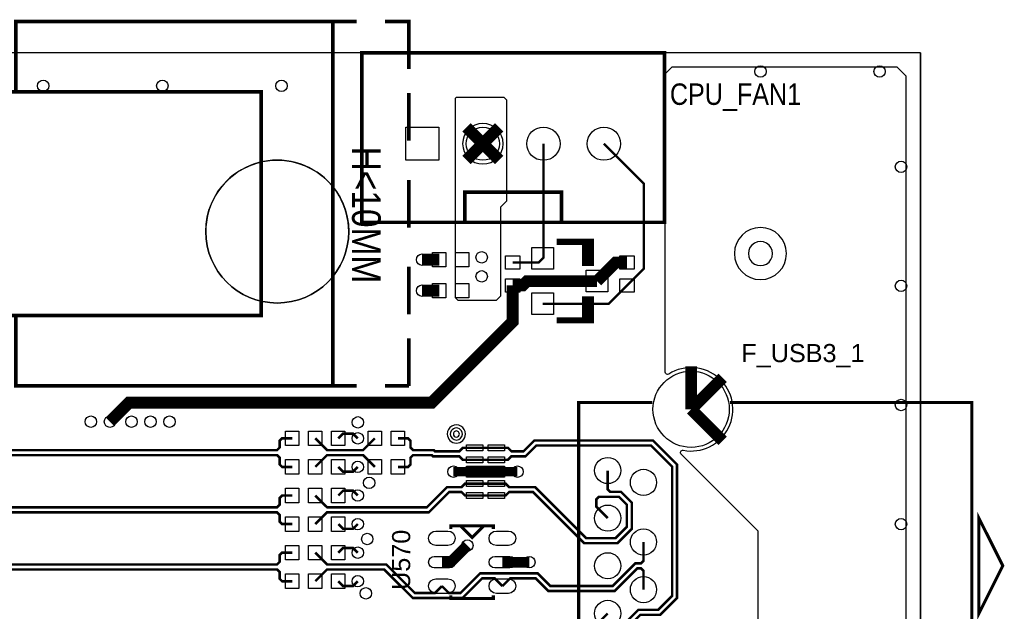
# Model space of a CAD drawing. Extents: x -50 to 239, y -105 to 7.
# Tile 17 of 17: x 195 to 236, y -18 to 7. Entities that reach past the tile are written whole.
import ezdxf
from ezdxf.enums import TextEntityAlignment as Align

# ---------------------------------------------------------------- set-up
doc = ezdxf.new("R2010")
doc.units = 0
for name, color, linetype in [('BG_OUTLINE', 6, 'CONTINUOUS'), ('BG_SILKSCREEN_TOP', 7, 'CONTINUOUS'), ('ET_TOP', 92, 'CONTINUOUS'), ('PG_SILKSCREEN_TOP', 7, 'CONTINUOUS'), ('PIN_TOP', 92, 'CONTINUOUS'), ('RD_SILKSCREEN_TOP', 6, 'CONTINUOUS'), ('VC_TOP', 254, 'CONTINUOUS')]:
    doc.layers.add(name, color=color, linetype=linetype)

msp = doc.modelspace()

# ---------------------------------------------------------------- linework, layer by layer
at = {"layer": 'BG_OUTLINE'}
for points in [[(232.5, 5.6749), (-49.5, 5.6749)], [(232.5, 5.6749), (232.5, -99.353)]]:
    msp.add_lwpolyline(points, dxfattribs=at)
for points in [[(-49.5, -104.8251), (222.5839, -104.8251, -0.709377), (232.5, -99.353), (232.5, 5.6749), (-49.5, 5.6749)], [(-49.5, 5.6749), (-49.5, -104.8251), (222.5839, -104.8251, -0.709377), (232.5, -99.353), (232.5, 5.6749)], [(232.5, 5.6749), (-49.5, 5.6749), (-49.5, -104.8251), (222.5839, -104.8251, -0.709377), (232.5, -99.353)]]:
    msp.add_lwpolyline(points, format="xyb", close=True, dxfattribs=at)
at = {"layer": 'BG_SILKSCREEN_TOP'}
msp.add_lwpolyline([(208.5, -1.8251, 1.000005), (202.5, -1.8252, 0.999995), (208.5, -1.8251)], format="xyb", dxfattribs=at)
at = {"layer": 'ET_TOP'}
msp.add_lwpolyline([(225.68, -27.0061), (225.68, -14.4061), (222.4508, -11.1769, -0.738991), (222.5404, -11.008, 1.470817), (221.9334, -7.8062, -0.590636), (221.78, -7.7217), (221.78, 4.7939), (222.08, 5.0939), (231.5061, 5.0939), (231.88, 4.72), (231.88, -27.9871, -0.568449)], format="xyb", dxfattribs=at)
msp.add_lwpolyline([(214.8706, -4.5348), (214.6825, -4.7229), (213.0959, -4.7229), (212.975, -4.602), (212.975, 3.7741), (213.022, 3.8211), (215.0052, 3.8211), (215.1261, 3.7002), (215.1261, -0.5417), (214.8706, -0.7972)], close=True, dxfattribs=at)
for points, const_width in [([(213.4431, 2.5518), (214.13, 1.8649)], 0.5), ([(214.13, 1.8649), (214.8169, 2.5518)], 0.5), ([(213.4431, 1.178), (214.13, 1.8649)], 0.5), ([(214.13, 1.8649), (214.8169, 1.178)], 0.5), ([(216.637, -2.9541), (216.67, -2.9211), (216.67, 1.8649)], 0.1), ([(220.18, -4.0891), (220.88, -3.3891), (220.88, 0.1949), (219.21, 1.8649)], 0.1), ([(212.297, -3.0061), (211.58, -3.0061)], 0.5), ([(220.18, -3.1231), (219.706, -3.1231), (218.923, -3.9061)], 0.5), ([(215.38, -3.1231), (216.468, -3.1231), (216.637, -2.9541)], 0.1), ([(218.923, -3.9061), (215.98, -3.9061), (215.797, -4.0891), (215.38, -4.0891)], 0.5), ([(198.48, -9.8061), (199.28, -9.0061), (211.98, -9.0061), (215.38, -5.6061), (215.38, -4.0891)], 0.5), ([(212.297, -4.3061), (211.58, -4.3061)], 0.5), ([(216.637, -4.8581), (219.411, -4.8581), (220.18, -4.0891)], 0.1), ([(222.87, -9.2871), (222.87, -7.4849)], 0.5), ([(222.87, -9.2871), (224.1943, -7.9628)], 0.5), ([(222.87, -9.2871), (224.1943, -10.6114)], 0.5), ([(208.063, -10.5061), (208.263, -10.3061), (208.68, -10.3061), (208.88, -10.5061)], 0.106), ([(206.131, -10.5061), (205.7045, -10.5061), (205.5985, -10.6121), (205.5985, -10.8961), (205.4925, -11.0021), (190.884, -11.0021), (171.972, -29.9141), (171.972, -32.9199), (171.6898, -33.2021), (171.098, -33.2021), (170.802, -32.9061), (169.98, -32.9061)], 0.106), ([(207.097, -10.5061), (207.593, -11.0021), (209.101, -11.0021), (209.597, -10.5061)], 0.106), ([(210.563, -10.5061), (210.9895, -10.5061), (211.0955, -10.6121), (211.0955, -10.8961), (211.2015, -11.0021), (212.076, -11.0021), (212.1262, -11.0523), (213.1438, -11.0523), (213.29, -10.9061), (213.78, -10.9061)], 0.106), ([(214.6944, -10.9061), (215.1844, -10.9061), (215.3306, -11.0523), (215.8338, -11.0523), (216.288, -10.5981), (221.272, -10.5981), (222.28, -11.6061), (222.28, -17.2061), (221.572, -17.9141), (220.7412, -17.9141), (219.6942, -18.9611), (219.476, -18.9611), (219.37, -19.0671), (219.37, -19.8571)], 0.106), ([(213.78, -10.9061), (214.6944, -10.9061)], 0.106), ([(219.37, -17.8571), (218.92, -18.3071), (218.92, -18.5871), (219.086, -18.7531), (219.608, -18.7531), (220.655, -17.7061), (221.4858, -17.7061), (222.072, -17.1199), (222.072, -11.6923), (221.1858, -10.8061), (216.3742, -10.8061), (215.92, -11.2603), (215.3306, -11.2603), (215.1844, -11.4065), (214.6944, -11.4065)], 0.106), ([(206.131, -11.7061), (205.7045, -11.7061), (205.5985, -11.6001), (205.5985, -11.3161), (205.4925, -11.2101), (190.9702, -11.2101), (172.18, -30.0003), (172.18, -33.0061), (171.776, -33.4101), (171.098, -33.4101), (170.802, -33.7061), (169.98, -33.7061)], 0.106), ([(207.097, -11.7061), (207.593, -11.2101), (209.101, -11.2101), (209.597, -11.7061)], 0.106), ([(210.563, -11.7061), (210.9895, -11.7061), (211.0955, -11.6001), (211.0955, -11.3161), (211.2015, -11.2101), (211.9898, -11.2101), (212.04, -11.2603), (213.1438, -11.2603), (213.29, -11.4065), (213.78, -11.4065)], 0.106), ([(213.78, -11.4065), (214.6944, -11.4065)], 0.106), ([(208.063, -11.7061), (208.263, -11.9061), (208.68, -11.9061), (208.88, -11.7061)], 0.106), ([(214.2372, -11.9069), (212.8952, -11.9069)], 0.4), ([(214.2372, -11.9069), (215.5792, -11.9069)], 0.4), ([(219.37, -11.8571), (219.37, -12.6471), (219.476, -12.7531), (219.927, -12.7531), (220.38, -13.2061), (220.38, -14.3061), (219.78, -14.9061), (218.38, -14.9061), (216.2353, -12.7614), (215.2306, -12.7614), (215.0844, -12.9076), (214.6944, -12.9076)], 0.106), ([(213.78, -12.4072), (213.3788, -12.4072), (213.2326, -12.5534), (212.6287, -12.5534), (211.78, -13.4021), (207.593, -13.4021), (207.097, -12.9061)], 0.106), ([(213.78, -12.4072), (214.6944, -12.4072)], 0.106), ([(219.37, -13.8571), (218.89, -13.3771), (218.89, -13.0671), (218.996, -12.9611), (219.8408, -12.9611), (220.172, -13.2923), (220.172, -14.2199), (219.6938, -14.6981), (218.4662, -14.6981), (216.3215, -12.5534), (215.2306, -12.5534), (215.0844, -12.4072), (214.6944, -12.4072)], 0.106), ([(207.097, -14.1061), (207.593, -13.6101), (211.8662, -13.6101), (212.7149, -12.7614), (213.2354, -12.7614), (213.3816, -12.9076), (213.78, -12.9076)], 0.106), ([(208.063, -12.9061), (208.263, -12.7061), (208.68, -12.7061), (208.88, -12.9061)], 0.106), ([(206.131, -12.9061), (205.7045, -12.9061), (205.5985, -13.0121), (205.5985, -13.2961), (205.4925, -13.4021), (189.6839, -13.4021), (172.88, -30.206), (172.88, -34.6061), (171.884, -35.6021), (170.976, -35.6021), (170.68, -35.3061), (169.98, -35.3061)], 0.106), ([(213.78, -12.9076), (214.6944, -12.9076)], 0.106), ([(206.131, -14.1061), (205.7045, -14.1061), (205.5985, -14.0001), (205.5985, -13.7161), (205.4925, -13.6101), (189.7701, -13.6101), (173.088, -30.2922), (173.088, -34.6923), (171.9702, -35.8101), (170.976, -35.8101), (170.68, -36.1061), (169.98, -36.1061)], 0.106), ([(208.063, -14.1061), (208.263, -14.3061), (208.68, -14.3061), (208.88, -14.1061)], 0.106), ([(213.48, -15.0061), (212.78, -15.7061), (212.41, -15.7061)], 0.45), ([(220.87, -14.8571), (220.87, -15.6471), (220.764, -15.7531), (220.5278, -15.7531), (219.5748, -16.7061), (216.96, -16.7061), (216.43, -16.1761), (214.0158, -16.1761), (213.1938, -16.9981), (212.699, -16.9981), (212.41, -16.7091)], 0.106), ([(206.131, -15.3061), (205.7045, -15.3061), (205.5985, -15.4121), (205.5985, -15.6961), (205.4925, -15.8021), (188.4838, -15.8021), (173.78, -30.5059), (173.78, -36.0119), (171.7898, -38.0021), (171.098, -38.0021), (170.802, -37.7061), (169.98, -37.7061)], 0.106), ([(207.097, -15.3061), (207.593, -15.8021), (210.076, -15.8021), (211.272, -16.9981), (212.121, -16.9981), (212.41, -16.7091)], 0.106), ([(208.063, -15.3061), (208.263, -15.1061), (208.68, -15.1061), (208.88, -15.3061)], 0.106), ([(214.95, -15.7061), (216.08, -15.7061)], 0.45), ([(206.131, -16.5061), (205.7045, -16.5061), (205.5985, -16.4001), (205.5985, -16.1161), (205.4925, -16.0101), (188.57, -16.0101), (173.988, -30.5921), (173.988, -36.0981), (171.876, -38.2101), (171.098, -38.2101), (170.802, -38.5061), (169.98, -38.5061)], 0.106), ([(214.95, -16.7091), (214.625, -16.3841), (214.102, -16.3841), (213.28, -17.2061), (211.1858, -17.2061), (209.9898, -16.0101), (207.593, -16.0101), (207.097, -16.5061)], 0.106), ([(214.95, -16.7091), (215.275, -16.3841), (216.3438, -16.3841), (216.8738, -16.9141), (219.661, -16.9141), (220.614, -15.9611), (220.764, -15.9611), (220.87, -16.0671), (220.87, -16.8571)], 0.106), ([(208.063, -16.5061), (208.263, -16.7061), (208.68, -16.7061), (208.88, -16.5061)], 0.106)]:
    msp.add_lwpolyline(points, dxfattribs=dict(at, const_width=const_width))
for points in [[(214.9807, 1.8649, 1), (213.2793, 1.8649, 1)], [(226.8722, -2.7481, 1), (224.6878, -2.7481, 1)]]:
    msp.add_lwpolyline(points, format="xyb", close=True, dxfattribs=at)
at = {"layer": 'PG_SILKSCREEN_TOP'}
for points, const_width in [([(207.829, 6.9949), (194.529, 6.9949), (194.529, 4.0439)], 0.1524), ([(207.829, 6.9949), (207.829, -8.3051)], 0.1524), ([(208.829, 6.9949), (207.829, 6.9949)], 0.1524), ([(211.029, 4.9949), (211.029, 6.9949), (210.029, 6.9949)], 0.1524), ([(209.05, 1.3569), (209.05, 5.6749), (221.75, 5.6749), (221.75, -1.4371), (209.05, -1.4371), (209.05, 1.3569)], 0.152), ([(187.683, -5.3541), (204.828, -5.3541), (204.828, 4.0439), (187.683, 4.0439)], 0.1524), ([(211.029, 1.9949), (211.029, 3.9949)], 0.1524), ([(211.029, -1.6551), (211.029, 0.3449)], 0.1524), ([(213.368, -1.4371), (213.368, -0.1671), (217.432, -0.1671), (217.432, -1.4371)], 0.152), ([(218.415, -2.2551), (218.415, -3.1441), (218.669, -3.1441), (218.669, -2.2551), (217.221, -2.2551)], 0.254), ([(211.029, -5.3051), (211.029, -3.3051)], 0.1524), ([(218.415, -5.5571), (218.415, -4.6681), (218.669, -4.6681), (218.669, -5.5571), (217.221, -5.5571)], 0.254), ([(194.529, -5.3541), (194.529, -8.3051), (207.829, -8.3051)], 0.1524), ([(211.029, -8.3051), (211.029, -6.3051)], 0.1524), ([(208.829, -8.3051), (207.829, -8.3051)], 0.1524), ([(211.029, -8.3051), (210.029, -8.3051)], 0.1524), ([(221.24, -9.0071), (218.15, -9.0071), (218.15, -22.7071), (221.24, -22.7071)], 0.127), ([(234.65, -22.7071), (234.65, -9.0071), (224.5, -9.0071)], 0.127), ([(235.95, -15.8571), (234.95, -13.8571), (234.95, -17.8571), (235.95, -15.8571)], 0.127), ([(212.791, -14.3091), (212.791, -14.1821), (214.569, -14.1821), (214.569, -14.3091)], 0.127), ([(213.197, -14.1821), (213.68, -14.6651), (214.163, -14.1821)], 0.127), ([(212.791, -17.1031), (212.791, -17.2301), (214.569, -17.2301), (214.569, -17.1031)], 0.127)]:
    msp.add_lwpolyline(points, dxfattribs=dict(at, const_width=const_width))
for points in [[(213.399, -10.3244, 1.000026), (212.637, -10.3245, 0.999974), (213.399, -10.3244)], [(213.272, -10.3244, 1.000039), (212.764, -10.3245, 0.999961), (213.272, -10.3244)], [(213.145, -10.3244, 1.000079), (212.891, -10.3245, 0.999921), (213.145, -10.3244)]]:
    msp.add_lwpolyline(points, format="xyb", dxfattribs=at)
at = {"layer": 'PIN_TOP'}
for points in [[(210.8915, 1.1664), (210.8915, 2.5634), (212.2885, 2.5634), (212.2885, 1.1664)], [(226.288, -2.7481), (226.271, -2.6171), (226.22, -2.4941), (226.139, -2.3891), (226.034, -2.3081), (225.911, -2.2571), (225.78, -2.2401), (225.649, -2.2571), (225.526, -2.3081), (225.421, -2.3891), (225.34, -2.4941), (225.289, -2.6171), (225.272, -2.7481), (225.289, -2.8791), (225.34, -3.0021), (225.421, -3.1071), (225.526, -3.1881), (225.649, -3.2391), (225.78, -3.2561), (225.911, -3.2391), (226.034, -3.1881), (226.139, -3.1071), (226.22, -3.0021), (226.271, -2.8791)], [(212.5765, -2.7011), (212.5765, -3.3111), (212.0175, -3.3111), (212.0175, -2.7011)], [(213.5425, -2.7011), (213.5425, -3.3111), (212.9835, -3.3111), (212.9835, -2.7011)], [(215.685, -3.4026), (215.075, -3.4026), (215.075, -2.8436), (215.685, -2.8436)], [(216.182, -2.4991), (217.092, -2.4991), (217.092, -3.4091), (216.182, -3.4091)], [(219.875, -2.8436), (220.485, -2.8436), (220.485, -3.4026), (219.875, -3.4026)], [(218.468, -3.4511), (219.378, -3.4511), (219.378, -4.3611), (218.468, -4.3611)], [(212.5765, -4.0011), (212.5765, -4.6111), (212.0175, -4.6111), (212.0175, -4.0011)], [(213.5425, -4.0011), (213.5425, -4.6111), (212.9835, -4.6111), (212.9835, -4.0011)], [(215.685, -4.3686), (215.075, -4.3686), (215.075, -3.8096), (215.685, -3.8096)], [(219.875, -3.8096), (220.485, -3.8096), (220.485, -4.3686), (219.875, -4.3686)], [(216.182, -4.4031), (217.092, -4.4031), (217.092, -5.3131), (216.182, -5.3131)], [(205.8515, -10.8111), (205.8515, -10.2011), (206.4105, -10.2011), (206.4105, -10.8111)], [(207.3765, -10.2011), (207.3765, -10.8111), (206.8175, -10.8111), (206.8175, -10.2011)], [(206.8175, -10.8111), (206.8175, -10.2011), (207.3765, -10.2011), (207.3765, -10.8111)], [(208.3425, -10.2011), (208.3425, -10.8111), (207.7835, -10.8111), (207.7835, -10.2011)], [(209.3175, -10.8111), (209.3175, -10.2011), (209.8765, -10.2011), (209.8765, -10.8111)], [(210.2835, -10.8111), (210.2835, -10.2011), (210.8425, -10.2011), (210.8425, -10.8111)], [(213.437, -10.7791), (214.123, -10.7791), (214.123, -11.0331), (213.437, -11.0331)], [(214.3514, -10.7791), (215.0374, -10.7791), (215.0374, -11.0331), (214.3514, -11.0331)], [(205.8515, -12.0111), (205.8515, -11.4011), (206.4105, -11.4011), (206.4105, -12.0111)], [(207.3765, -11.4011), (207.3765, -12.0111), (206.8175, -12.0111), (206.8175, -11.4011)], [(206.8175, -12.0111), (206.8175, -11.4011), (207.3765, -11.4011), (207.3765, -12.0111)], [(208.3425, -11.4011), (208.3425, -12.0111), (207.7835, -12.0111), (207.7835, -11.4011)], [(209.3175, -12.0111), (209.3175, -11.4011), (209.8765, -11.4011), (209.8765, -12.0111)], [(210.2835, -12.0111), (210.2835, -11.4011), (210.8425, -11.4011), (210.8425, -12.0111)], [(213.437, -11.2795), (214.123, -11.2795), (214.123, -11.5335), (213.437, -11.5335)], [(214.3514, -11.2795), (215.0374, -11.2795), (215.0374, -11.5335), (214.3514, -11.5335)], [(213.4372, -11.6784), (215.0372, -11.6784), (215.0372, -12.1354), (213.4372, -12.1354)], [(213.437, -12.2802), (214.123, -12.2802), (214.123, -12.5342), (213.437, -12.5342)], [(214.3514, -12.2802), (215.0374, -12.2802), (215.0374, -12.5342), (214.3514, -12.5342)], [(205.8515, -13.2111), (205.8515, -12.6011), (206.4105, -12.6011), (206.4105, -13.2111)], [(207.3765, -12.6011), (207.3765, -13.2111), (206.8175, -13.2111), (206.8175, -12.6011)], [(206.8175, -13.2111), (206.8175, -12.6011), (207.3765, -12.6011), (207.3765, -13.2111)], [(208.3425, -12.6011), (208.3425, -13.2111), (207.7835, -13.2111), (207.7835, -12.6011)], [(213.437, -12.7806), (214.123, -12.7806), (214.123, -13.0346), (213.437, -13.0346)], [(214.3514, -12.7806), (215.0374, -12.7806), (215.0374, -13.0346), (214.3514, -13.0346)], [(205.8515, -14.4111), (205.8515, -13.8011), (206.4105, -13.8011), (206.4105, -14.4111)], [(207.3765, -13.8011), (207.3765, -14.4111), (206.8175, -14.4111), (206.8175, -13.8011)], [(206.8175, -14.4111), (206.8175, -13.8011), (207.3765, -13.8011), (207.3765, -14.4111)], [(208.3425, -13.8011), (208.3425, -14.4111), (207.7835, -14.4111), (207.7835, -13.8011)], [(205.8515, -15.6111), (205.8515, -15.0011), (206.4105, -15.0011), (206.4105, -15.6111)], [(207.3765, -15.0011), (207.3765, -15.6111), (206.8175, -15.6111), (206.8175, -15.0011)], [(206.8175, -15.6111), (206.8175, -15.0011), (207.3765, -15.0011), (207.3765, -15.6111)], [(208.3425, -15.0011), (208.3425, -15.6111), (207.7835, -15.6111), (207.7835, -15.0011)], [(205.8515, -16.8111), (205.8515, -16.2011), (206.4105, -16.2011), (206.4105, -16.8111)], [(207.3765, -16.2011), (207.3765, -16.8111), (206.8175, -16.8111), (206.8175, -16.2011)], [(206.8175, -16.8111), (206.8175, -16.2011), (207.3765, -16.2011), (207.3765, -16.8111)], [(208.3425, -16.2011), (208.3425, -16.8111), (207.7835, -16.8111), (207.7835, -16.2011)]]:
    msp.add_lwpolyline(points, close=True, dxfattribs=at)
for points in [[(212.664, -15.0081), (212.156, -15.0081, -1), (212.156, -14.3981), (212.664, -14.3981, -1)], [(215.204, -15.0081), (214.696, -15.0081, -1), (214.696, -14.3981), (215.204, -14.3981, -1)], [(212.7275, -15.9476), (212.0925, -15.9476, -1), (212.0925, -15.4646), (212.7275, -15.4646, -1)], [(215.2675, -15.9476), (214.6325, -15.9476, -1), (214.6325, -15.4646), (215.2675, -15.4646, -1)], [(212.664, -17.0141), (212.156, -17.0141, -1), (212.156, -16.4041), (212.664, -16.4041, -1)], [(215.204, -17.0141), (214.696, -17.0141, -1), (214.696, -16.4041), (215.204, -16.4041, -1)]]:
    msp.add_lwpolyline(points, format="xyb", close=True, dxfattribs=at)
for centre, radius in [((214.13, 1.8649), 0.6985), ((216.67, 1.8649), 0.6985), ((219.21, 1.8649), 0.6985), ((205.5, -1.8251), 3), ((222.87, -9.2871), 1.6), ((219.37, -11.8571), 0.55), ((220.87, -12.3571), 0.55), ((219.37, -13.8571), 0.55), ((220.87, -14.8571), 0.55), ((219.37, -15.8571), 0.55), ((220.87, -16.8571), 0.55), ((219.37, -17.8571), 0.55)]:
    msp.add_circle(centre, radius, dxfattribs=at)
at = {"layer": 'VC_TOP'}
for centre in [(225.78, 4.8939), (230.78, 4.8939), (195.68, 4.2939), (200.68, 4.2939), (205.68, 4.2939), (231.68, 0.8939), (211.58, -3.0061), (214.08, -2.9061), (214.08, -3.7061), (211.58, -4.3061), (231.68, -4.1061), (231.68, -9.1061), (197.68, -9.8061), (198.48, -9.8061), (199.38, -9.8061), (200.18, -9.8061), (200.98, -9.8061), (208.8861, -9.8361), (208.88, -10.5061), (208.88, -11.7061), (212.8952, -11.9069), (215.5792, -11.9069), (209.3572, -12.3761), (208.88, -12.9061), (208.88, -14.1061), (231.68, -14.1061), (209.279, -14.7337), (213.48, -15.0061), (208.88, -15.3061), (216.08, -15.7061), (208.88, -16.5061), (209.2212, -17.0149)]:
    msp.add_circle(centre, 0.24, dxfattribs=at)

# ---------------------------------------------------------------- texts
at = {"layer": 'PG_SILKSCREEN_TOP', "width": 0.875}
msp.add_text('H<10MM', height=1.2, rotation=270, dxfattribs=at).set_placement((208.64, 1.7399))
at = {"layer": 'RD_SILKSCREEN_TOP'}
for s, height, width, p in [('CPU_FAN1', 0.9, 0.875556, (221.98, 3.4939)), ('F_USB3_1', 0.76, 1.039474, (224.98, -7.3061))]:
    msp.add_text(s, height=height, dxfattribs=dict(at, width=width)).set_placement(p)
at = {"layer": 'RD_SILKSCREEN_TOP', "width": 1.039474}
msp.add_text('U570', height=0.76, rotation=90, dxfattribs=at).set_placement((211.08, -15.6061), align=Align.CENTER)

doc.saveas('drawing.dxf')
